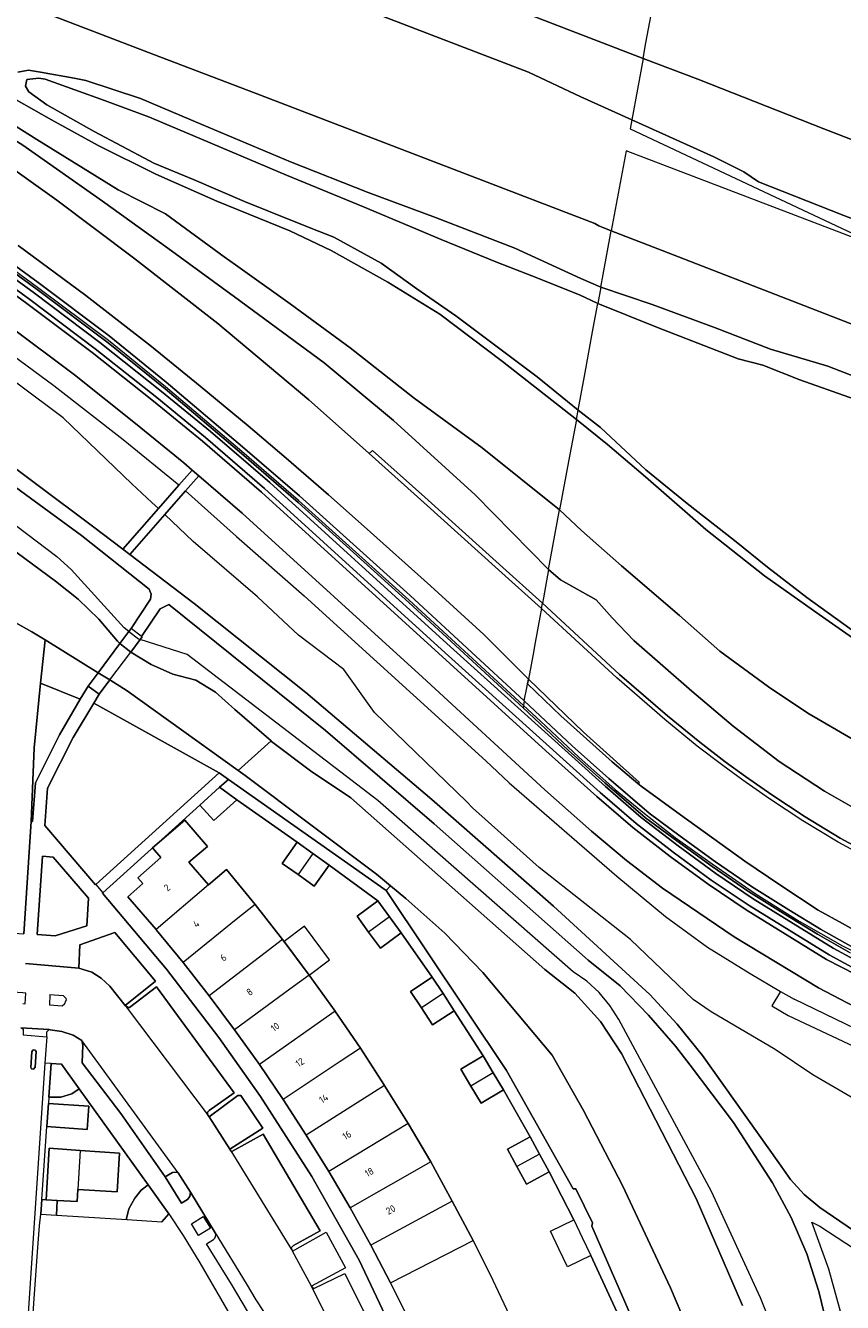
# Model space of a CAD drawing. Header units: metres. Extents: x 92650 to 117222, y 425801 to 461092.
# Tile 11 of 146: x 114660 to 114763, y 426106 to 426268. Entities that reach past the tile are written whole.
import ezdxf
from ezdxf.enums import TextEntityAlignment as Align

# ---------------------------------------------------------------- set-up
doc = ezdxf.new("R2010")
doc.units = ezdxf.units.M
for name, color, linetype, lineweight in [('B-WE-GK-BESCHOEIING-G', 253, 'GK-BESCHOEIING-SO', 15), ('B-WE-GR-BEPLANTING_CULTUUR_HEESTERS-GV', 253, 'CONTINUOUS', 15), ('B-WE-GR-GRAS-GV', 253, 'CONTINUOUS', 15), ('B-WE-GR-GROENVOORZIENING-GV', 253, 'CONTINUOUS', 15), ('B-WE-GR-HAAG-G', 253, 'GR-HAAG1-SO', 15), ('B-WE-GR-HAAG-GV', 253, 'CONTINUOUS', 15), ('B-WE-GW-TALUD_KRUIN-G', 253, 'CONTINUOUS', 15), ('B-WE-IE-TERREINAFSCHEIDING_KUNSTMATIG_HEKWERK-G', 253, 'IE-TERREINAFSCHEIDING_KUNSTMATIG-SO', 15), ('B-WE-IE-TERREINAFSCHEIDING_KUNSTMATIG_MUUR-GV', 253, 'CONTINUOUS', 15), ('B-WE-KW-KUNSTWERK-GV', 253, 'CONTINUOUS', 15), ('B-WE-KW-KUNSTWERK_GELUIDSWERING_SCHERM-G', 253, 'CONTINUOUS', 15), ('B-WE-OG-BEBOUWING-GV', 253, 'CONTINUOUS', 15), ('B-WE-OG-BEBOUWING-T18', 253, 'CONTINUOUS', 15), ('B-WE-OG-BEBOUWING_OVERBOUWING-GV', 253, 'CONTINUOUS', 15), ('B-WE-OG-TERREIN_BEGROEID-GV', 253, 'CONTINUOUS', 15), ('B-WE-OG-TERREIN_ERF-GV', 253, 'CONTINUOUS', 15), ('B-WE-OG-TERREIN_OEVER-GV', 253, 'CONTINUOUS', 15), ('B-WE-OG-WATER-GV', 253, 'CONTINUOUS', 15), ('B-WE-OG-WATER_SLOOT-GV', 253, 'CONTINUOUS', 15), ('B-WE-VH-GESLOTENVERHARDING-GV', 253, 'CONTINUOUS', 15), ('B-WE-VH-GESLOTENVERHARDING_ASFALT-GV', 253, 'CONTINUOUS', 15), ('B-WE-VH-GESLOTENVERHARDING_KUNSTSTOF-GV', 253, 'CONTINUOUS', 15), ('B-WE-VH-ONVERHARD-GV', 253, 'CONTINUOUS', 15), ('B-WE-VH-OPENVERHARDING-GV', 253, 'CONTINUOUS', 15), ('B-WE-VH-OPENVERHARDING_BETONELEMENT-GV', 253, 'CONTINUOUS', 15), ('B-WE-VH-OPENVERHARDING_BETONSTRAATSTEEN-GV', 253, 'CONTINUOUS', 15), ('B-WE-VH-OPENVERHARDING_TEGEL-GV', 253, 'CONTINUOUS', 15)]:
    doc.layers.add(name, color=color, linetype=linetype, lineweight=lineweight)
doc.styles.add('NLCS-ISO-M200-T18', font='NLCS-ISO.ttf', dxfattribs={"height": 0.36})
doc.linetypes.add('GK-BESCHOEIING-SO', pattern='A,18,-3,[1,NLCS.SHX,S=0.6,R=0,X=0,Y=0],-3', length=24)
doc.linetypes.add('GR-HAAG1-SO', pattern='A,6,[176,NLCS.SHX,S=0.125,R=0,X=0,Y=0],-2', length=8)
doc.linetypes.add('IE-TERREINAFSCHEIDING_KUNSTMATIG-SO', pattern='A,4,[82,NLCS.SHX,S=0.75,R=90,X=0,Y=0],4,-2', length=10)

msp = doc.modelspace()

# ---------------------------------------------------------------- linework, layer by layer
at = {"layer": 'B-WE-GK-BESCHOEIING-G', "transparency": 33554687, "flags": 128}
for points in [[(114671.521, 426189.934), (114671.192, 426190.223), (114668.842, 426193.039), (114666.206, 426195.588)], [(114653.013, 426194.107), (114653.699, 426193.996), (114657.612, 426192.94), (114660.333, 426191.433), (114661.995, 426190.402)], [(114661.995, 426190.402), (114668.737, 426186.221)], [(114681.179, 426185.271), (114678.251, 426186.055), (114675.467, 426187.257), (114672.889, 426188.852), (114671.521, 426189.934)], [(114668.737, 426186.221), (114670.224, 426185.298), (114672.45, 426183.918), (114686.55, 426173.789)], [(114686.55, 426173.789), (114687.432, 426173.156), (114704.107, 426160.631), (114705.895, 426159.146), (114707.854, 426157.518), (114712.822, 426153.104), (114717.631, 426148.13), (114726.456, 426137.624), (114730.444, 426130.569), (114735.391, 426121.031), (114741.474, 426108.02), (114745.812, 426097.886), (114748.712, 426089.256), (114751.803, 426080.662), (114753.766, 426073.942), (114756.018, 426064.907), (114758.42, 426055.878), (114760.328, 426045.901), (114761.335, 426039.267)]]:
    msp.add_lwpolyline(points, dxfattribs=at)
at = {"layer": 'B-WE-GR-BEPLANTING_CULTUUR_HEESTERS-GV', "transparency": 33554687, "flags": 128}
for points in [[(114666.484, 426182.843), (114661.44, 426184.881), (114660.615, 426176.674), (114660.251, 426167.323), (114660.42, 426167.298), (114660.786, 426172.208), (114663.848, 426178.329)], [(114684.114, 426173.504), (114668.2, 426182.367), (114665.592, 426177.977), (114662.294, 426171.556), (114661.956, 426166.814), (114668.411, 426159.263), (114668.441, 426159.29)], [(114667.523, 426157.572), (114663.014, 426162.769), (114661.662, 426162.889), (114660.996, 426152.928), (114662.745, 426152.813), (114663.268, 426152.778), (114663.429, 426152.829), (114667.329, 426154.063)], [(114676.033, 426146.997), (114670.89, 426153.22), (114666.401, 426151.625), (114666.273, 426148.655), (114667.946, 426148.154), (114669.117, 426147.418), (114670.241, 426146.388), (114672.2, 426143.926)], [(114664.103, 426136.477), (114662.772, 426136.535), (114662.482, 426132.28), (114664.017, 426132.265), (114665.407, 426132.711), (114666.356, 426133.333)], [(114689.694, 426128.324), (114686.868, 426132.502), (114686.485, 426132.492), (114682.862, 426129.758), (114685.465, 426125.654)], [(114678.932, 426122.641), (114678.708, 426122.748), (114678.194, 426122.714), (114677.285, 426122.145), (114679.334, 426118.794), (114680.092, 426119.263), (114680.386, 426119.634), (114680.483, 426120.204)], [(114677.736, 426117.448), (114675.111, 426121.113), (114674.229, 426120.461), (114673.39, 426119.451), (114672.658, 426118.069), (114672.36, 426116.839), (114672.388, 426116.706), (114676.828, 426116.425)], [(114662.139, 426119.23), (114661.598, 426119.271), (114661.47, 426117.396), (114663.45, 426117.271), (114663.558, 426119.122)]]:
    msp.add_lwpolyline(points, close=True, dxfattribs=at)
at = {"layer": 'B-WE-GR-GRAS-GV', "transparency": 33554687, "flags": 128}
msp.add_lwpolyline([(114642.436, 426265.09), (114643.09, 426263.846), (114647.361, 426260.721), (114651.988, 426257.713), (114659.178, 426253.265), (114669.294, 426246.166), (114677.624, 426240.191), (114686.059, 426234.02), (114697.471, 426225.604), (114706.298, 426218.274), (114716.655, 426208.813), (114726.001, 426199.351), (114727.399, 426206.918), (114717.562, 426214.799), (114708.933, 426221.103), (114700.795, 426227.5), (114693.132, 426233.101), (114686.216, 426238.053), (114684.783, 426239.079), (114677.315, 426244.546), (114671.311, 426247.617), (114660.972, 426254.002), (114652.769, 426259.122)], close=True, dxfattribs=at)
for points in [[(114764.927, 426177.619), (114758.951, 426181.06), (114753.936, 426184.448), (114747.744, 426188.972), (114742.621, 426193.497), (114735.246, 426199.79), (114730.169, 426204.305), (114727.399, 426206.918)], [(114726.001, 426199.351), (114727.496, 426198.019), (114732.037, 426195.494), (114734.073, 426193.207), (114736.845, 426190.3), (114744.218, 426183.861), (114749.457, 426179.438), (114755.288, 426174.93), (114761.082, 426171.158), (114767.304, 426167.599)]]:
    msp.add_lwpolyline(points, dxfattribs=at)
at = {"layer": 'B-WE-GR-GROENVOORZIENING-GV', "transparency": 33554687, "flags": 128}
for points in [[(114738.004, 426264.306), (114711.847, 426274.427), (114678.82, 426287.195), (114645.609, 426299.936), (114610.191, 426313.657), (114582.025, 426324.526), (114552.904, 426335.719), (114523.624, 426347.02), (114502.154, 426355.226), (114476.146, 426365.203), (114431.851, 426382.562), (114388.977, 426398.958)], [(114386.9, 426392.947), (114395.344, 426389.531), (114437.316, 426372.921), (114479.462, 426356.665), (114522.113, 426340.264), (114561.779, 426324.933), (114596.765, 426311.468), (114639.031, 426295.031), (114683.772, 426277.81), (114723.443, 426262.542), (114730.075, 426259.417), (114736.56, 426256.491)], [(114658.556, 426262.562), (114659.89, 426262.825), (114661.409, 426262.559), (114665.698, 426261.81), (114667.172, 426261.512), (114674.142, 426259.204), (114681.928, 426255.901), (114693.193, 426251.178), (114703.051, 426247.255), (114711.615, 426244.093), (114721.692, 426240.172), (114730.074, 426236.309), (114732.63, 426235.225), (114732.925, 426236.818), (114733.954, 426242.39), (114733.956, 426242.403), (114732.378, 426243.011), (114731.86, 426243.31), (114688.831, 426259.83), (114676.567, 426264.517), (114643.231, 426277.319)], [(114726.001, 426199.351), (114716.655, 426208.813), (114706.298, 426218.274), (114697.471, 426225.604), (114686.059, 426234.02), (114677.624, 426240.191), (114669.294, 426246.166), (114659.178, 426253.265), (114651.988, 426257.713), (114647.361, 426260.721), (114643.09, 426263.846), (114642.436, 426265.09), (114652.769, 426259.122), (114660.972, 426254.002), (114671.311, 426247.617), (114677.315, 426244.546), (114684.783, 426239.079), (114686.216, 426238.053), (114693.132, 426233.101), (114700.795, 426227.5), (114708.933, 426221.103), (114717.562, 426214.799), (114727.399, 426206.918)], [(114973.78, 426173.267), (114959.909, 426178.679), (114941.359, 426185.718), (114917.123, 426195.126), (114890.798, 426205.326), (114867.045, 426214.454), (114866.932, 426214.497), (114830.491, 426228.601), (114809.017, 426236.779), (114784.414, 426246.302), (114760.966, 426255.373), (114744.949, 426261.66), (114738.004, 426264.306), (114736.56, 426256.491), (114746.978, 426251.791), (114750.814, 426249.883), (114752.684, 426248.626), (114763.503, 426244.338), (114806.986, 426227.573), (114851.569, 426210.412), (114896.716, 426192.959), (114941.014, 426175.853), (114948.326, 426173.054)], [(114729.523, 426218.409), (114720.131, 426225.798), (114712.164, 426231.808), (114705.561, 426235.876), (114698.374, 426239.887), (114693.12, 426242.371), (114683.851, 426246.151), (114676.072, 426249.611), (114668.741, 426253.251), (114662.809, 426256.507), (114658.313, 426259.018)], [(114650.398, 426255.594), (114663.514, 426246.266), (114673.233, 426238.939), (114683.965, 426230.602), (114695.531, 426220.911), (114703.094, 426214.178), (114703.186, 426214.096), (114703.625, 426214.483), (114710.262, 426208.543), (114719.766, 426199.984), (114725.206, 426195.05)], [(114651.826, 426242.603), (114661.125, 426235.803), (114670.152, 426229.031), (114677.414, 426223.162), (114687.1, 426214.947), (114694.331, 426208.716), (114708.389, 426196.028), (114722.912, 426182.635), (114723.258, 426184.505), (114723.312, 426184.799), (114723.427, 426185.42), (114717.766, 426191.059), (114710.97, 426197.269), (114702.57, 426204.805), (114698.035, 426208.832), (114692.656, 426213.505), (114687.811, 426217.588), (114681.711, 426222.642), (114675.524, 426227.695), (114667.163, 426234.182), (114658.581, 426240.505)], [(114767.506, 426148.339), (114762.151, 426151.218), (114752.013, 426157.472), (114747.236, 426160.691), (114742.445, 426164.206), (114737.748, 426167.833), (114733.23, 426171.745), (114713.518, 426189.501), (114690.574, 426210.387), (114683.048, 426216.878), (114676.814, 426221.968), (114668.974, 426228.19), (114660.646, 426234.456), (114651.644, 426241.036)], [(114913.249, 426173.215), (114889.319, 426182.456), (114844.566, 426199.678), (114802.725, 426215.839), (114802.615, 426215.511), (114784.399, 426222.801), (114740.439, 426239.905), (114733.956, 426242.403)], [(114651.062, 426240.223), (114660.05, 426233.652), (114668.362, 426227.398), (114676.187, 426221.189), (114682.406, 426216.112), (114689.91, 426209.639), (114712.846, 426188.759), (114732.568, 426170.995), (114737.114, 426167.059), (114741.843, 426163.407), (114746.66, 426159.873), (114751.471, 426156.632), (114761.651, 426150.352), (114767.04, 426147.455)], [(114732.63, 426235.225), (114739.18, 426233.031), (114747.091, 426230.087), (114754.193, 426227.364), (114761.491, 426225.187), (114769.471, 426222.085)], [(114765.464, 426190.046), (114760.385, 426193.615), (114753.418, 426198.548), (114745.966, 426204.418), (114738.303, 426211.127), (114733.491, 426215.23), (114729.523, 426218.409), (114728.539, 426213.088), (114727.399, 426206.918), (114730.169, 426204.305), (114735.246, 426199.79), (114742.621, 426193.497), (114747.744, 426188.972), (114753.936, 426184.448), (114758.951, 426181.06), (114764.927, 426177.619)], [(114767.304, 426167.599), (114761.082, 426171.158), (114755.288, 426174.93), (114749.457, 426179.438), (114744.218, 426183.861), (114736.845, 426190.3), (114734.073, 426193.207), (114732.037, 426195.494), (114727.496, 426198.019), (114726.001, 426199.351), (114725.33, 426195.722), (114725.206, 426195.05), (114735.025, 426186.007), (114741.13, 426180.748), (114745.219, 426177.374), (114748.449, 426174.896), (114751.018, 426173.035), (114754.358, 426170.694), (114758.607, 426167.89), (114763.068, 426165.189), (114766.819, 426163.174)], [(114766.35, 426152.66), (114763.338, 426154.347), (114760.269, 426156.045), (114755.376, 426159.254), (114750.945, 426162.259), (114742.78, 426168.141), (114737.747, 426171.795), (114737.329, 426172.146), (114734.071, 426174.882), (114727.558, 426180.724), (114723.312, 426184.799)], [(114722.912, 426182.635), (114728.999, 426176.92), (114733.633, 426172.776), (114738.779, 426168.37), (114742.713, 426165.445), (114747.196, 426162.203), (114751.79, 426159.037), (114756.517, 426156.066), (114760.564, 426153.63), (114764.699, 426151.276), (114768.642, 426149.2), (114772.209, 426147.459), (114775.283, 426146.075), (114778.828, 426144.483), (114778.525, 426143.809), (114778.741, 426143.101)]]:
    msp.add_lwpolyline(points, dxfattribs=at)
at = {"layer": 'B-WE-GR-HAAG-G', "transparency": 33554687, "flags": 128}
msp.add_lwpolyline([(114660.251, 426167.323), (114660.615, 426176.674), (114661.995, 426190.402)], dxfattribs=at)
at = {"layer": 'B-WE-GR-HAAG-GV', "transparency": 33554687, "flags": 128}
for points in [[(114767.506, 426148.339), (114762.151, 426151.218), (114752.013, 426157.472), (114747.236, 426160.691), (114742.445, 426164.206), (114737.748, 426167.833), (114733.23, 426171.745), (114713.518, 426189.501), (114690.574, 426210.387), (114683.048, 426216.878), (114676.814, 426221.968), (114668.974, 426228.19), (114660.646, 426234.456), (114651.644, 426241.036)], [(114651.062, 426240.223), (114660.05, 426233.652), (114668.362, 426227.398), (114676.187, 426221.189), (114682.406, 426216.112), (114689.91, 426209.639), (114712.846, 426188.759), (114732.568, 426170.995), (114737.114, 426167.059), (114741.843, 426163.407), (114746.66, 426159.873), (114751.471, 426156.632), (114761.651, 426150.352), (114767.04, 426147.455)]]:
    msp.add_lwpolyline(points, dxfattribs=at)
at = {"layer": 'B-WE-GW-TALUD_KRUIN-G', "transparency": 33554687, "flags": 128}
for points in [[(114642.436, 426265.09), (114643.09, 426263.846), (114647.361, 426260.721), (114651.988, 426257.713), (114659.178, 426253.265), (114669.294, 426246.166), (114677.624, 426240.191), (114686.059, 426234.02), (114697.471, 426225.604), (114706.298, 426218.274), (114716.655, 426208.813), (114726.001, 426199.351)], [(114726.001, 426199.351), (114727.496, 426198.019), (114732.037, 426195.494), (114734.073, 426193.207), (114736.845, 426190.3), (114744.218, 426183.861), (114749.457, 426179.438), (114755.288, 426174.93), (114761.082, 426171.158), (114767.304, 426167.599), (114773.334, 426164.585), (114780.113, 426161.289), (114788.197, 426158.095), (114794.686, 426155.871), (114801.342, 426154.03), (114807.139, 426152.805), (114812.621, 426151.857)]]:
    msp.add_lwpolyline(points, dxfattribs=at)
at = {"layer": 'B-WE-IE-TERREINAFSCHEIDING_KUNSTMATIG_HEKWERK-G', "transparency": 33554687, "flags": 128}
msp.add_lwpolyline([(114662.772, 426136.535), (114664.103, 426136.477), (114666.356, 426133.333), (114675.111, 426121.113), (114677.736, 426117.448), (114676.828, 426116.425)], dxfattribs=at)
at = {"layer": 'B-WE-IE-TERREINAFSCHEIDING_KUNSTMATIG_MUUR-GV', "transparency": 33554687, "flags": 128}
for points in [[(114722.912, 426182.635), (114708.389, 426196.028), (114694.331, 426208.716), (114687.1, 426214.947), (114677.414, 426223.162), (114670.152, 426229.031), (114661.125, 426235.803), (114651.826, 426242.603)], [(114651.699, 426241.711), (114660.993, 426234.916), (114670.013, 426228.148), (114677.269, 426222.285), (114686.95, 426214.074), (114694.177, 426207.847), (114708.231, 426195.162), (114722.753, 426181.771)], [(114764.699, 426151.276), (114760.564, 426153.63), (114756.517, 426156.066), (114751.79, 426159.037), (114747.196, 426162.203), (114742.713, 426165.445), (114738.779, 426168.37), (114733.633, 426172.776), (114728.999, 426176.92), (114722.912, 426182.635), (114722.803, 426182.044), (114722.753, 426181.771), (114728.498, 426176.376), (114733.146, 426172.22), (114738.316, 426167.792), (114742.275, 426164.85), (114746.769, 426161.599), (114751.383, 426158.42), (114756.129, 426155.436), (114760.19, 426152.992), (114764.344, 426150.628)]]:
    msp.add_lwpolyline(points, dxfattribs=at)
at = {"layer": 'B-WE-KW-KUNSTWERK-GV', "transparency": 33554687, "flags": 128}
msp.add_lwpolyline([(114670.224, 426185.298), (114672.889, 426188.852), (114674.091, 426190.455), (114674.335, 426190.78), (114674.25, 426190.844), (114672.94, 426191.827), (114672.66, 426191.454), (114671.521, 426189.934), (114668.737, 426186.221), (114667.467, 426184.527), (114668.862, 426183.481)], close=True, dxfattribs=at)
at = {"layer": 'B-WE-KW-KUNSTWERK_GELUIDSWERING_SCHERM-G', "transparency": 33554687, "flags": 128}
for points in [[(114722.803, 426182.044), (114708.281, 426195.435), (114694.225, 426208.122), (114686.995, 426214.351), (114677.312, 426222.564), (114670.052, 426228.431), (114661.029, 426235.201), (114651.732, 426241.998), (114643.045, 426247.976), (114632.485, 426254.915)], [(114722.803, 426182.044), (114724.958, 426180.058), (114729.853, 426175.479), (114734.473, 426171.386), (114738.185, 426168.308), (114742.079, 426165.294), (114746.803, 426161.91), (114752.237, 426158.155), (114757.839, 426154.66), (114763.356, 426151.496), (114765.215, 426150.576), (114773.194, 426146.6), (114778.539, 426144.243)]]:
    msp.add_lwpolyline(points, dxfattribs=at)
at = {"layer": 'B-WE-OG-BEBOUWING-GV', "transparency": 33554687, "flags": 128}
for points in [[(114686.382, 426170.079), (114684.19, 426171.66), (114681.692, 426169.405), (114683.459, 426167.443)], [(114698.124, 426161.753), (114696.045, 426163.239), (114694.149, 426160.555), (114696.219, 426159.08)], [(114707.276, 426153.147), (114705.78, 426155.195), (114703.116, 426153.26), (114704.617, 426151.199)], [(114714.014, 426143.265), (114712.577, 426145.44), (114709.831, 426143.624), (114711.253, 426141.486)], [(114720.263, 426133.204), (114718.958, 426135.374), (114716.127, 426133.684), (114717.439, 426131.508)], [(114726.057, 426122.782), (114724.854, 426125.014), (114721.957, 426123.463), (114723.169, 426121.22)], [(114716.399, 426114.061), (114713.756, 426119.072), (114703.402, 426113.471), (114705.924, 426108.669)]]:
    msp.add_lwpolyline(points, close=True, dxfattribs=at)
for points in [[(114682.774, 426159.248), (114680.295, 426162.123), (114682.644, 426164.148), (114679.763, 426167.489), (114675.656, 426163.949), (114676.708, 426162.729), (114673.784, 426160.156), (114674.423, 426159.429), (114672.504, 426157.742), (114676.109, 426153.582)], [(114696.045, 426163.239), (114694.034, 426164.678), (114692.133, 426161.991), (114694.149, 426160.555)], [(114688.697, 426156.763), (114685.061, 426161.192), (114682.774, 426159.248), (114676.109, 426153.582), (114676.167, 426153.515), (114679.538, 426149.405)], [(114692.179, 426152.332), (114688.697, 426156.763), (114686.284, 426154.865), (114679.538, 426149.405), (114682.873, 426145.152)], [(114705.78, 426155.195), (114704.309, 426157.208), (114701.651, 426155.272), (114703.116, 426153.26)], [(114695.58, 426147.787), (114692.229, 426152.269), (114692.179, 426152.332), (114682.873, 426145.152), (114686.081, 426140.842)], [(114698.88, 426143.185), (114695.58, 426147.787), (114693.094, 426145.981), (114686.081, 426140.842), (114689.237, 426136.426)], [(114712.577, 426145.44), (114711.202, 426147.522), (114708.454, 426145.695), (114709.831, 426143.624)], [(114702.074, 426138.494), (114698.927, 426143.119), (114698.88, 426143.185), (114689.237, 426136.426), (114692.254, 426131.995)], [(114705.153, 426133.743), (114702.074, 426138.494), (114699.509, 426136.798), (114692.254, 426131.995), (114695.193, 426127.438)], [(114718.958, 426135.374), (114717.671, 426137.515), (114714.843, 426135.814), (114716.127, 426133.684)], [(114708.134, 426128.915), (114705.195, 426133.678), (114705.153, 426133.743), (114695.193, 426127.438), (114698.049, 426122.831)], [(114711.011, 426124.034), (114708.134, 426128.915), (114698.049, 426122.831), (114700.758, 426118.196)], [(114724.854, 426125.014), (114723.667, 426127.218), (114720.771, 426125.658), (114721.957, 426123.463)], [(114713.756, 426119.072), (114711.011, 426124.034), (114700.758, 426118.196), (114703.402, 426113.471)]]:
    msp.add_lwpolyline(points, dxfattribs=at)
at = {"layer": 'B-WE-OG-BEBOUWING_OVERBOUWING-GV', "transparency": 33554687, "flags": 128}
msp.add_lwpolyline([(114692.382, 426152.064), (114695.58, 426147.787), (114698.144, 426149.739), (114694.963, 426153.994)], close=True, dxfattribs=at)
at = {"layer": 'B-WE-OG-TERREIN_BEGROEID-GV', "transparency": 33554687, "flags": 128}
for points in [[(114679.008, 426210.053), (114680.702, 426211.984), (114679.651, 426212.891), (114673.499, 426217.913), (114665.742, 426224.069), (114657.497, 426230.273), (114648.564, 426236.802), (114640.775, 426242.27), (114630.301, 426249.25), (114619.832, 426255.753), (114603.175, 426265.437), (114597.98, 426268.182), (114597.015, 426265.751), (114601.914, 426263.163), (114618.492, 426253.524), (114623.827, 426250.211), (114626.798, 426248.535), (114634.508, 426243.204)], [(114597.015, 426265.751), (114591.528, 426251.922), (114590.749, 426249.885), (114600.785, 426247.298), (114605.21, 426245.816), (114609.381, 426243.723), (114620.284, 426237.55), (114637.504, 426226.898), (114653.83, 426215.454), (114668.012, 426204.859), (114671.877, 426201.925), (114676.401, 426207.081), (114675.567, 426207.862), (114673.042, 426210.229), (114664.323, 426218.63), (114647.276, 426231.321), (114628.79, 426245.412)], [(114676.401, 426207.081), (114679.008, 426210.053), (114671.921, 426215.835), (114663.109, 426222.687), (114654.518, 426228.985), (114645.536, 426235.43), (114634.508, 426243.204)], [(114651.644, 426241.036), (114660.646, 426234.456), (114668.974, 426228.19), (114676.814, 426221.968), (114683.048, 426216.878), (114690.574, 426210.387), (114713.518, 426189.501), (114733.23, 426171.745), (114737.748, 426167.833), (114742.445, 426164.206), (114747.236, 426160.691), (114752.013, 426157.472), (114762.151, 426151.218), (114767.506, 426148.339)], [(114764.344, 426150.628), (114760.19, 426152.992), (114756.129, 426155.436), (114751.383, 426158.42), (114746.769, 426161.599), (114742.275, 426164.85), (114738.316, 426167.792), (114733.146, 426172.22), (114728.498, 426176.376), (114722.753, 426181.771), (114708.231, 426195.162), (114694.177, 426207.847), (114686.95, 426214.074), (114677.269, 426222.285), (114670.013, 426228.148), (114660.993, 426234.916), (114651.699, 426241.711)], [(114650.706, 426239.731), (114659.687, 426233.167), (114667.989, 426226.919), (114675.804, 426220.718), (114682.014, 426215.649), (114689.506, 426209.186), (114725.64, 426176.306), (114732.136, 426170.502), (114736.699, 426166.551), (114741.449, 426162.882), (114746.283, 426159.336), (114751.112, 426156.083), (114761.334, 426149.777), (114770.669, 426144.996)], [(114767.04, 426147.455), (114761.651, 426150.352), (114751.471, 426156.632), (114746.66, 426159.873), (114741.843, 426163.407), (114737.114, 426167.059), (114732.568, 426170.995), (114712.846, 426188.759), (114689.91, 426209.639), (114682.406, 426216.112), (114676.187, 426221.189), (114668.362, 426227.398), (114660.05, 426233.652), (114651.062, 426240.223)], [(114672.66, 426191.454), (114672.94, 426191.827), (114675.398, 426195.554), (114675.489, 426196.218), (114675.239, 426196.836), (114666.647, 426203.669), (114651.731, 426214.532)], [(114649.242, 426211.773), (114663.489, 426200.976), (114665.302, 426199.337), (114672.034, 426191.928)], [(114764.93, 426143.734), (114760.301, 426146.178), (114749.583, 426152.642), (114740.491, 426158.835), (114735.91, 426162.338), (114731.442, 426166.063), (114725.508, 426171.342), (114709.962, 426185.652), (114687.069, 426206.493), (114681.535, 426211.266), (114679.85, 426209.345), (114686.319, 426203.528), (114694.948, 426195.975), (114718.022, 426175.017), (114720.991, 426172.24), (114734.652, 426160.358), (114740.835, 426155.253), (114746.192, 426151.342), (114751.6, 426147.979), (114755.488, 426145.721), (114757.198, 426144.728)], [(114679.85, 426209.345), (114677.204, 426206.329)], [(114764.948, 426131.959), (114759.6, 426135.116), (114754.799, 426138.344), (114746.663, 426143.125), (114744.391, 426144.704), (114736.425, 426152.307), (114724.784, 426161.455), (114716.311, 426169.065), (114715.625, 426169.807), (114703.874, 426181.156), (114699.956, 426186.637), (114694.2, 426191.012), (114688.984, 426195.868), (114680.841, 426202.92), (114677.204, 426206.329), (114672.756, 426201.258), (114680.964, 426195.026), (114695.126, 426183.696), (114711.175, 426170.12), (114726.623, 426156.529), (114738.881, 426145.335), (114742.327, 426141.532), (114745.577, 426137.568), (114755.264, 426123.925), (114756.743, 426121.808), (114758.494, 426119.91), (114760.485, 426118.266), (114766.48, 426114.151)], [(114657.471, 426202.199), (114663.312, 426197.842), (114666.206, 426195.588), (114668.842, 426193.039), (114671.192, 426190.223), (114671.521, 426189.934), (114672.66, 426191.454), (114672.034, 426191.928)], [(114761.68, 426101.985), (114760.348, 426107.577), (114758.803, 426112.354), (114756.839, 426116.975), (114754.473, 426121.404), (114749.484, 426129.045), (114744.002, 426136.34), (114742.128, 426138.739), (114738.701, 426142.685), (114735.089, 426146.43), (114731.044, 426149.701), (114711.47, 426167.003), (114697.648, 426178.892), (114677.728, 426194.9), (114676.611, 426194.336), (114674.25, 426190.844), (114674.335, 426190.78), (114674.091, 426190.455)], [(114759.277, 426090.781), (114752.934, 426106.776), (114746.688, 426120.286), (114734.913, 426142.135), (114733.791, 426143.937), (114732.433, 426145.569), (114730.866, 426147.001), (114729.118, 426148.206), (114704.288, 426169.96), (114680.047, 426188.526), (114674.091, 426190.455), (114672.889, 426188.852), (114675.467, 426187.257), (114678.251, 426186.055), (114681.179, 426185.271), (114683.675, 426183.731), (114686.104, 426181.535), (114690.728, 426177.558), (114690.796, 426177.5), (114695.723, 426173.754), (114700.866, 426170.311), (114725.529, 426148.491), (114729.337, 426145.48), (114732.607, 426141.891), (114735.252, 426137.82), (114744.761, 426119.407), (114750.654, 426105.797)], [(114705.895, 426159.146), (114704.107, 426160.631), (114687.432, 426173.156), (114686.55, 426173.789), (114672.45, 426183.918), (114670.224, 426185.298), (114668.862, 426183.481), (114668.2, 426182.367), (114684.114, 426173.504), (114685.304, 426172.665), (114705.336, 426158.541)], [(114756.018, 426064.907), (114753.766, 426073.942), (114751.803, 426080.662), (114748.712, 426089.256), (114745.812, 426097.886), (114741.474, 426108.02), (114735.391, 426121.031), (114730.444, 426130.569), (114726.456, 426137.624), (114717.631, 426148.13), (114712.822, 426153.104), (114707.854, 426157.518), (114705.895, 426159.146), (114705.336, 426158.541), (114720.667, 426135.679), (114729.122, 426120.641), (114729.444, 426120.612), (114731.598, 426116.292), (114731.496, 426115.867), (114737.434, 426102.273), (114738.048, 426100.866), (114738.31, 426100.195), (114741.03, 426093.22), (114743.263, 426087.172)], [(114755.488, 426145.721), (114754.368, 426143.864), (114756.434, 426142.664), (114771.132, 426135.742), (114782.323, 426130.982), (114788.383, 426129.152), (114794.964, 426127.409), (114802.796, 426125.439), (114811.447, 426123.638), (114819.021, 426119.696), (114825.9, 426115.213), (114831.233, 426109.261), (114836.102, 426101.532), (114838.072, 426093.688), (114837.373, 426069.84), (114837.93, 426057.529), (114839.393, 426069.851), (114840.13, 426089.208), (114839.939, 426093.878), (114839.04, 426098.784), (114837.462, 426102.927), (114835.155, 426107.063), (114832.648, 426110.679)], [(114815.699, 426123.891), (114812.027, 426125.633), (114803.057, 426127.431), (114788.544, 426131.308), (114782.852, 426133.242), (114777.444, 426135.269), (114771.568, 426137.794), (114757.198, 426144.728)]]:
    msp.add_lwpolyline(points, dxfattribs=at)
msp.add_lwpolyline([(114668.737, 426186.221), (114661.995, 426190.402), (114661.44, 426184.881), (114666.484, 426182.843), (114667.467, 426184.527)], close=True, dxfattribs=at)
at = {"layer": 'B-WE-OG-TERREIN_ERF-GV', "transparency": 33554687, "flags": 128}
msp.add_lwpolyline([(114607.65, 426197.382), (114607.539, 426192.505), (114607.115, 426185.6), (114606.95, 426185.618), (114606.557, 426181.742), (114606.879, 426181.726), (114605.526, 426162.121), (114605.258, 426156.724), (114627.514, 426155.127), (114659.283, 426153.04), (114660.251, 426167.323), (114660.615, 426176.674), (114661.44, 426184.881), (114661.995, 426190.402), (114660.333, 426191.433), (114657.612, 426192.94), (114653.699, 426193.996), (114651.97, 426194.276), (114633.392, 426195.461), (114633.435, 426196.037), (114628.245, 426196.554), (114628.176, 426195.881)], close=True, dxfattribs=at)
for points in [[(114734.656, 426105.001), (114731.378, 426112.15), (114728.413, 426110.717), (114727.305, 426113.009), (114726.221, 426115.252), (114729.196, 426116.694), (114726.057, 426122.782), (114723.169, 426121.22), (114721.957, 426123.463), (114720.771, 426125.658), (114723.667, 426127.218), (114720.263, 426133.204), (114717.439, 426131.508), (114716.127, 426133.684), (114714.843, 426135.814), (114717.671, 426137.515), (114714.014, 426143.265), (114711.253, 426141.486), (114709.831, 426143.624), (114708.454, 426145.695), (114711.202, 426147.522), (114707.276, 426153.147), (114704.617, 426151.199), (114703.116, 426153.26), (114701.651, 426155.272), (114704.309, 426157.208), (114698.124, 426161.753), (114696.219, 426159.08), (114694.149, 426160.555), (114692.133, 426161.991), (114694.034, 426164.678), (114686.382, 426170.079), (114683.459, 426167.443), (114681.692, 426169.405), (114669.334, 426158.249), (114669.301, 426158.22), (114677.442, 426148.562), (114684.073, 426139.847), (114689.365, 426132.343), (114695.893, 426122.168), (114701.908, 426111.566), (114711.439, 426091.384)], [(114708.319, 426103.866), (114705.924, 426108.669), (114703.402, 426113.471), (114700.758, 426118.196), (114698.049, 426122.831), (114695.193, 426127.438), (114692.254, 426131.995), (114689.237, 426136.426), (114686.081, 426140.842), (114682.873, 426145.152), (114679.538, 426149.405), (114676.167, 426153.515), (114676.109, 426153.582), (114672.504, 426157.742), (114674.423, 426159.429), (114673.784, 426160.156), (114676.708, 426162.729), (114675.656, 426163.949), (114679.763, 426167.489), (114682.644, 426164.148), (114680.295, 426162.123), (114682.774, 426159.248), (114685.061, 426161.192), (114688.697, 426156.763), (114692.179, 426152.332), (114692.229, 426152.269), (114695.58, 426147.787), (114698.88, 426143.185), (114698.927, 426143.119), (114702.074, 426138.494), (114705.153, 426133.743), (114705.195, 426133.678), (114708.134, 426128.915), (114711.011, 426124.034), (114713.756, 426119.072), (114716.399, 426114.061), (114718.924, 426108.994), (114721.332, 426103.881)]]:
    msp.add_lwpolyline(points, dxfattribs=at)
at = {"layer": 'B-WE-OG-TERREIN_OEVER-GV', "transparency": 33554687, "flags": 128}
for points in [[(114732.63, 426235.225), (114730.074, 426236.309), (114721.692, 426240.172), (114711.615, 426244.093), (114703.051, 426247.255), (114693.193, 426251.178), (114681.928, 426255.901), (114674.142, 426259.204), (114667.172, 426261.512), (114665.698, 426261.81), (114661.409, 426262.559), (114659.89, 426262.825), (114658.556, 426262.562)], [(114658.313, 426259.018), (114662.809, 426256.507), (114668.741, 426253.251), (114676.072, 426249.611), (114683.851, 426246.151), (114693.12, 426242.371), (114698.374, 426239.887), (114705.561, 426235.876), (114712.164, 426231.808), (114720.131, 426225.798), (114729.523, 426218.409), (114729.745, 426219.613), (114724.556, 426223.829), (114718.969, 426228.036), (114714.202, 426231.605), (114709.231, 426235.03), (114704.724, 426238.275), (114698.703, 426241.587), (114696.734, 426242.363), (114693.641, 426243.581), (114687.328, 426246.132), (114680.953, 426248.891), (114675.827, 426250.976), (114675.278, 426251.268), (114668.23, 426255.019), (114662.241, 426258.404), (114659.953, 426260.053), (114659.522, 426260.762), (114659.692, 426261.624), (114661.189, 426261.799), (114662.02, 426261.673), (114669.535, 426258.973), (114675.267, 426256.841), (114676.964, 426256.124), (114680.785, 426254.509), (114692.689, 426249.476), (114701.031, 426246.023), (114702.466, 426245.428), (114712.323, 426241.268), (114719.301, 426238.443), (114723.868, 426236.674), (114729.909, 426234.27), (114732.246, 426233.148)], [(114769.471, 426222.085), (114761.491, 426225.187), (114754.193, 426227.364), (114747.091, 426230.087), (114739.18, 426233.031), (114732.63, 426235.225), (114732.246, 426233.148), (114739.834, 426230.105), (114750.106, 426226.125), (114753.207, 426225.294), (114757.923, 426223.465), (114765.583, 426220.737)], [(114729.523, 426218.409), (114733.491, 426215.23), (114738.303, 426211.127), (114745.966, 426204.418), (114753.418, 426198.548), (114760.385, 426193.615), (114765.464, 426190.046)], [(114765.333, 426191.073), (114758.814, 426195.802), (114753.81, 426199.649), (114749.62, 426203.033), (114743.607, 426207.743), (114738.362, 426211.998), (114732.595, 426217.392), (114729.745, 426219.613)]]:
    msp.add_lwpolyline(points, dxfattribs=at)
at = {"layer": 'B-WE-OG-WATER-GV', "transparency": 33554687, "flags": 128}
for points in [[(114662.241, 426258.404), (114668.23, 426255.019), (114675.278, 426251.268), (114675.827, 426250.976), (114680.953, 426248.891), (114687.328, 426246.132), (114693.641, 426243.581), (114696.734, 426242.363), (114698.703, 426241.587), (114704.724, 426238.275), (114709.231, 426235.03), (114714.202, 426231.605), (114718.969, 426228.036), (114724.556, 426223.829), (114729.745, 426219.613), (114730.542, 426223.923), (114731.671, 426230.034), (114732.246, 426233.148), (114729.909, 426234.27), (114723.868, 426236.674), (114719.301, 426238.443), (114712.323, 426241.268), (114702.466, 426245.428), (114701.031, 426246.023), (114692.689, 426249.476), (114680.785, 426254.509), (114676.964, 426256.124), (114675.267, 426256.841), (114669.535, 426258.973), (114662.02, 426261.673), (114661.189, 426261.799), (114659.692, 426261.624), (114659.522, 426260.762), (114659.953, 426260.053)], [(114670.224, 426185.298), (114672.45, 426183.918), (114686.55, 426173.789), (114690.728, 426177.558), (114686.104, 426181.535), (114683.675, 426183.731), (114681.179, 426185.271), (114678.251, 426186.055), (114675.467, 426187.257), (114672.889, 426188.852), (114671.521, 426189.934), (114668.737, 426186.221)]]:
    msp.add_lwpolyline(points, close=True, dxfattribs=at)
for points in [[(114765.583, 426220.737), (114757.923, 426223.465), (114753.207, 426225.294), (114750.106, 426226.125), (114739.834, 426230.105), (114732.246, 426233.148)], [(114729.745, 426219.613), (114732.595, 426217.392), (114738.362, 426211.998), (114743.607, 426207.743), (114749.62, 426203.033), (114753.81, 426199.649), (114758.814, 426195.802), (114765.333, 426191.073)], [(114750.654, 426105.797), (114744.761, 426119.407), (114735.252, 426137.82), (114732.607, 426141.891), (114729.337, 426145.48), (114725.529, 426148.491), (114700.866, 426170.311), (114695.723, 426173.754), (114690.796, 426177.5), (114690.728, 426177.558)], [(114686.55, 426173.789), (114687.432, 426173.156), (114704.107, 426160.631), (114705.895, 426159.146), (114707.854, 426157.518), (114712.822, 426153.104), (114717.631, 426148.13), (114726.456, 426137.624), (114730.444, 426130.569), (114735.391, 426121.031), (114741.474, 426108.02), (114745.812, 426097.886)]]:
    msp.add_lwpolyline(points, dxfattribs=at)
at = {"layer": 'B-WE-OG-WATER_SLOOT-GV', "transparency": 33554687, "flags": 128}
msp.add_lwpolyline([(114657.612, 426192.94), (114660.333, 426191.433), (114661.995, 426190.402), (114668.737, 426186.221), (114671.521, 426189.934), (114671.192, 426190.223), (114668.842, 426193.039), (114666.206, 426195.588), (114663.312, 426197.842), (114657.471, 426202.199)], dxfattribs=at)
at = {"layer": 'B-WE-VH-GESLOTENVERHARDING-GV', "transparency": 33554687, "flags": 128}
for points in [[(114736.56, 426256.491), (114730.075, 426259.417), (114723.443, 426262.542), (114683.772, 426277.81), (114639.031, 426295.031), (114596.765, 426311.468), (114561.779, 426324.933), (114522.113, 426340.264), (114479.462, 426356.665), (114437.316, 426372.921), (114395.344, 426389.531), (114386.9, 426392.947)], [(114645.609, 426299.936), (114678.82, 426287.195), (114711.847, 426274.427), (114738.004, 426264.306), (114738.367, 426266.271), (114739.024, 426269.829), (114739.679, 426273.372), (114739.809, 426274.075), (114740.541, 426278.035), (114741.21, 426281.656), (114717.028, 426290.263), (114691.659, 426299.79), (114666.495, 426309.579), (114643.777, 426318.286)], [(114643.231, 426277.319), (114676.567, 426264.517), (114688.831, 426259.83), (114731.86, 426243.31), (114732.378, 426243.011), (114733.956, 426242.403)], [(114738.004, 426264.306), (114744.949, 426261.66), (114760.966, 426255.373), (114784.414, 426246.302), (114809.017, 426236.779), (114830.491, 426228.601), (114866.932, 426214.497), (114867.045, 426214.454), (114890.798, 426205.326), (114917.123, 426195.126), (114941.359, 426185.718), (114959.909, 426178.679), (114973.78, 426173.267)], [(114703.186, 426214.096), (114703.094, 426214.178), (114695.531, 426220.911), (114683.965, 426230.602), (114673.233, 426238.939), (114663.514, 426246.266), (114650.398, 426255.594)], [(114658.581, 426240.505), (114667.163, 426234.182), (114675.524, 426227.695), (114681.711, 426222.642), (114687.811, 426217.588), (114692.656, 426213.505), (114698.035, 426208.832), (114702.57, 426204.805), (114710.97, 426197.269), (114717.766, 426191.059), (114723.427, 426185.42)], [(114782.677, 426105.062), (114779.073, 426106.885), (114772.682, 426110.353), (114766.48, 426114.151), (114760.485, 426118.266), (114758.494, 426119.91), (114756.743, 426121.808), (114755.264, 426123.925), (114745.577, 426137.568), (114742.327, 426141.532), (114738.881, 426145.335), (114726.623, 426156.529), (114711.175, 426170.12), (114695.126, 426183.696), (114680.964, 426195.026), (114672.756, 426201.258), (114671.877, 426201.925), (114668.012, 426204.859), (114653.83, 426215.454)], [(114651.731, 426214.532), (114666.647, 426203.669), (114675.239, 426196.836), (114675.489, 426196.218), (114675.398, 426195.554), (114672.94, 426191.827)], [(114674.25, 426190.844), (114676.611, 426194.336), (114677.728, 426194.9), (114697.648, 426178.892), (114711.47, 426167.003), (114731.044, 426149.701), (114735.089, 426146.43), (114738.701, 426142.685), (114742.128, 426138.739), (114744.002, 426136.34), (114749.484, 426129.045), (114754.473, 426121.404), (114756.839, 426116.975), (114758.803, 426112.354), (114760.348, 426107.577), (114761.68, 426101.985)], [(114766.571, 426162.647), (114762.801, 426164.672), (114758.318, 426167.386), (114754.052, 426170.201), (114750.702, 426172.549), (114748.123, 426174.417), (114744.878, 426176.907), (114740.776, 426180.291), (114734.658, 426185.562), (114725.083, 426194.381), (114724.962, 426193.729), (114724.202, 426189.613), (114724.1, 426189.063), (114723.427, 426185.42), (114730.438, 426178.657), (114737.57, 426172.262)], [(114766.819, 426163.174), (114763.068, 426165.189), (114758.607, 426167.89), (114754.358, 426170.694), (114751.018, 426173.035), (114748.449, 426174.896), (114745.219, 426177.374), (114741.13, 426180.748), (114735.025, 426186.007), (114725.206, 426195.05)], [(114723.427, 426185.42), (114723.312, 426184.799), (114727.558, 426180.724), (114734.071, 426174.882), (114737.329, 426172.146), (114737.57, 426172.262)], [(114737.329, 426172.146), (114737.747, 426171.795), (114742.78, 426168.141), (114750.945, 426162.259), (114755.376, 426159.254), (114760.269, 426156.045), (114763.338, 426154.347), (114766.35, 426152.66), (114769.583, 426151.093), (114773.563, 426149.13), (114778.643, 426146.946), (114782.321, 426145.518), (114786.324, 426144.01), (114789.918, 426142.777), (114794.236, 426141.572), (114798.866, 426140.21), (114803.538, 426139.08), (114807.881, 426138.231), (114812.53, 426137.402), (114813.243, 426137.29)]]:
    msp.add_lwpolyline(points, dxfattribs=at)
for points in [[(114768.181, 426240.381), (114768.117, 426240.225), (114735.836, 426252.574), (114733.956, 426242.403), (114740.439, 426239.905), (114784.399, 426222.801), (114802.615, 426215.511), (114802.725, 426215.839), (114844.566, 426199.678), (114889.319, 426182.456), (114913.249, 426173.215), (114948.326, 426173.054), (114941.014, 426175.853), (114896.716, 426192.959), (114851.569, 426210.412), (114806.986, 426227.573), (114763.503, 426244.338), (114752.684, 426248.626), (114750.814, 426249.883), (114746.978, 426251.791), (114736.56, 426256.491), (114736.346, 426255.336)], [(114725.083, 426194.381), (114725.206, 426195.05), (114719.766, 426199.984), (114710.262, 426208.543), (114703.625, 426214.483), (114703.186, 426214.096), (114710.138, 426207.873), (114719.642, 426199.315)], [(114670.224, 426185.298), (114672.889, 426188.852), (114674.091, 426190.455), (114674.335, 426190.78), (114674.25, 426190.844), (114672.94, 426191.827), (114672.66, 426191.454), (114671.521, 426189.934), (114668.737, 426186.221), (114667.467, 426184.527), (114668.862, 426183.481)], [(114764.483, 426098.02), (114763.287, 426104.265), (114761.606, 426110.398), (114759.45, 426116.38), (114760.461, 426115.86), (114769.151, 426110.19), (114778.184, 426105.083), (114778.301, 426104.901), (114778.25, 426104.726), (114777.95, 426104.523), (114774.423, 426103.561), (114771.056, 426102.138), (114767.91, 426100.277), (114765.039, 426098.014), (114764.809, 426097.805), (114764.573, 426097.837)]]:
    msp.add_lwpolyline(points, close=True, dxfattribs=at)
at = {"layer": 'B-WE-VH-GESLOTENVERHARDING_ASFALT-GV', "transparency": 33554687, "flags": 128}
for points in [[(114826.651, 426127.049), (114818.84, 426129.477), (114812.635, 426131.291), (114810.588, 426131.807), (114802.599, 426133.849), (114791.3, 426137.118), (114785.528, 426139.017), (114780.229, 426140.976), (114778.213, 426141.778), (114776.404, 426142.497), (114770.669, 426144.996), (114761.334, 426149.777), (114751.112, 426156.083), (114746.283, 426159.336), (114741.449, 426162.882), (114736.699, 426166.551), (114732.136, 426170.502), (114725.64, 426176.306), (114689.506, 426209.186), (114682.014, 426215.649), (114675.804, 426220.718), (114667.989, 426226.919), (114659.687, 426233.167), (114650.706, 426239.731)], [(114657.497, 426230.273), (114665.742, 426224.069), (114673.499, 426217.913), (114679.651, 426212.891), (114680.702, 426211.984), (114681.535, 426211.266), (114687.069, 426206.493), (114709.962, 426185.652), (114725.508, 426171.342), (114731.442, 426166.063), (114735.91, 426162.338), (114740.491, 426158.835), (114749.583, 426152.642), (114760.301, 426146.178), (114764.93, 426143.734), (114770.985, 426140.861), (114776.062, 426138.748), (114782.032, 426136.473), (114787, 426134.696), (114802.744, 426130.109), (114812.23, 426127.524), (114816.362, 426126.309), (114831.145, 426121.964)]]:
    msp.add_lwpolyline(points, dxfattribs=at)
at = {"layer": 'B-WE-VH-GESLOTENVERHARDING_KUNSTSTOF-GV', "transparency": 33554687, "flags": 128}
for points in [[(114667.545, 426131.137), (114662.426, 426131.458), (114662.229, 426128.563), (114667.369, 426128.178)], [(114671.449, 426125.138), (114666.446, 426125.501), (114666.153, 426120.535), (114671.16, 426120.239)]]:
    msp.add_lwpolyline(points, close=True, dxfattribs=at)
msp.add_lwpolyline([(114666.446, 426125.501), (114662.536, 426125.785), (114662.139, 426119.23), (114663.558, 426119.122), (114666.062, 426118.994), (114666.153, 426120.535)], dxfattribs=at)
at = {"layer": 'B-WE-VH-ONVERHARD-GV', "transparency": 33554687, "flags": 128}
msp.add_lwpolyline([(114672.66, 426191.454), (114671.521, 426189.934), (114672.889, 426188.852), (114674.091, 426190.455)], dxfattribs=at)
for points in [[(114674.25, 426190.844), (114672.94, 426191.827), (114672.66, 426191.454), (114673.894, 426190.519), (114674.091, 426190.455), (114674.335, 426190.78)], [(114670.224, 426185.298), (114668.737, 426186.221), (114667.467, 426184.527), (114668.862, 426183.481)]]:
    msp.add_lwpolyline(points, close=True, dxfattribs=at)
at = {"layer": 'B-WE-VH-OPENVERHARDING-GV', "transparency": 33554687, "flags": 128}
msp.add_lwpolyline([(114737.434, 426102.273), (114731.496, 426115.867), (114731.598, 426116.292), (114729.444, 426120.612), (114729.122, 426120.641), (114720.667, 426135.679), (114705.336, 426158.541), (114685.304, 426172.665), (114684.19, 426171.66), (114686.382, 426170.079), (114694.034, 426164.678), (114696.045, 426163.239), (114698.124, 426161.753), (114704.309, 426157.208), (114705.78, 426155.195), (114707.276, 426153.147), (114711.202, 426147.522), (114712.577, 426145.44), (114714.014, 426143.265), (114717.671, 426137.515), (114718.958, 426135.374), (114720.263, 426133.204), (114723.667, 426127.218), (114724.854, 426125.014), (114726.057, 426122.782), (114729.196, 426116.694), (114730.281, 426114.435), (114731.378, 426112.15), (114734.656, 426105.001)], dxfattribs=at)
at = {"layer": 'B-WE-VH-OPENVERHARDING_BETONELEMENT-GV', "transparency": 33554687, "flags": 128}
msp.add_lwpolyline([(114677.204, 426206.329), (114679.85, 426209.345), (114681.535, 426211.266), (114680.702, 426211.984), (114679.008, 426210.053), (114676.401, 426207.081), (114671.877, 426201.925), (114672.756, 426201.258)], close=True, dxfattribs=at)
at = {"layer": 'B-WE-VH-OPENVERHARDING_BETONSTRAATSTEEN-GV', "transparency": 33554687, "flags": 128}
for points in [[(114672.2, 426143.926), (114670.241, 426146.388), (114669.117, 426147.418), (114667.946, 426148.154), (114666.273, 426148.655), (114659.495, 426149.242)], [(114659.161, 426144.167), (114659.479, 426144.141), (114659.56, 426145.511), (114659.188, 426145.536), (114655.888, 426145.755), (114655.411, 426145.514), (114655.258, 426144.866), (114655.433, 426144.532), (114655.684, 426144.453)], [(114662.606, 426145.334), (114662.57, 426143.953)], [(114662.606, 426145.334), (114664.315, 426145.206)], [(114664.656, 426144.864), (114664.315, 426145.206)], [(114664.476, 426144.077), (114664.163, 426143.854), (114662.57, 426143.953)], [(114664.476, 426144.077), (114664.667, 426144.592)], [(114664.656, 426144.864), (114664.667, 426144.592)], [(114658.909, 426141.098), (114662.521, 426140.857), (114662.64, 426140.851), (114664.135, 426140.636), (114665.572, 426140.165), (114666.66, 426139.478)], [(114685.614, 426125.435), (114685.465, 426125.654), (114682.862, 426129.758)], [(114678.932, 426122.641), (114680.483, 426120.204), (114683.634, 426115.038), (114687.562, 426108.599), (114688.803, 426106.497), (114695.622, 426096.127)], [(114704.341, 426088.55), (114704.445, 426089.486), (114704.807, 426090.181), (114695.865, 426108.231), (114693.438, 426112.708)]]:
    msp.add_lwpolyline(points, dxfattribs=at)
for points in [[(114686.021, 426132.835), (114676.155, 426146.276), (114672.739, 426143.679), (114672.57, 426143.659), (114672.2, 426143.926), (114682.862, 426129.758), (114682.658, 426130.079), (114682.666, 426130.348), (114682.852, 426130.561)], [(114678.932, 426122.641), (114666.66, 426139.478), (114666.785, 426138.888), (114666.705, 426136.647), (114671.621, 426130.211), (114677.285, 426122.145), (114678.194, 426122.714), (114678.708, 426122.748)], [(114660.756, 426138.259), (114660.591, 426138.296), (114660.468, 426138.257), (114660.312, 426138.049), (114660.18, 426136.045), (114660.293, 426135.856), (114660.533, 426135.848), (114660.732, 426136.067), (114660.863, 426138.086)], [(114696.979, 426115.3), (114689.707, 426127.553), (114685.749, 426125.374), (114685.614, 426125.435), (114693.438, 426112.708), (114693.294, 426113.118), (114693.565, 426113.423)]]:
    msp.add_lwpolyline(points, close=True, dxfattribs=at)
at = {"layer": 'B-WE-VH-OPENVERHARDING_TEGEL-GV', "transparency": 33554687, "flags": 128}
for points in [[(114668.441, 426159.29), (114668.411, 426159.263), (114661.956, 426166.814), (114662.294, 426171.556), (114665.592, 426177.977), (114668.2, 426182.367), (114668.862, 426183.481), (114667.467, 426184.527), (114666.484, 426182.843), (114663.848, 426178.329), (114660.786, 426172.208), (114660.42, 426167.298), (114660.251, 426167.323), (114659.283, 426153.04)], [(114711.439, 426091.384), (114701.908, 426111.566), (114695.893, 426122.168), (114689.365, 426132.343), (114684.073, 426139.847), (114677.442, 426148.562), (114669.301, 426158.22), (114669.334, 426158.249)], [(114659.495, 426149.242), (114666.273, 426148.655), (114666.401, 426151.625), (114670.89, 426153.22), (114676.033, 426146.997), (114672.2, 426143.926), (114672.57, 426143.659), (114672.739, 426143.679), (114676.155, 426146.276), (114686.021, 426132.835), (114682.852, 426130.561), (114682.666, 426130.348), (114682.658, 426130.079), (114682.862, 426129.758), (114686.485, 426132.492), (114686.868, 426132.502), (114689.694, 426128.324), (114685.465, 426125.654), (114685.614, 426125.435), (114685.749, 426125.374), (114689.707, 426127.553), (114696.979, 426115.3), (114693.565, 426113.423), (114693.294, 426113.118), (114693.438, 426112.708), (114697.721, 426115.116), (114700.202, 426110.587), (114695.865, 426108.231), (114696.162, 426107.943), (114700.091, 426109.847), (114704.824, 426100.288)], [(114677.285, 426122.145), (114671.621, 426130.211), (114666.705, 426136.647), (114666.785, 426138.888), (114666.66, 426139.478), (114665.572, 426140.165), (114664.135, 426140.636), (114662.64, 426140.851), (114662.521, 426140.857)], [(114662.206, 426139.958), (114661.979, 426136.586)], [(114662.482, 426132.28), (114662.772, 426136.535), (114661.979, 426136.586), (114659.198, 426095.269), (114659.844, 426095.225), (114659.944, 426096.71), (114660.616, 426106.676), (114661.084, 426113.165), (114661.279, 426115.938), (114661.47, 426117.396), (114661.598, 426119.271), (114662.229, 426128.563), (114662.426, 426131.458)], [(114662.772, 426136.535), (114664.103, 426136.477), (114666.356, 426133.333)], [(114661.598, 426119.271), (114662.139, 426119.23), (114662.536, 426125.785), (114666.446, 426125.501), (114671.449, 426125.138), (114671.16, 426120.239), (114666.153, 426120.535), (114666.062, 426118.994), (114663.558, 426119.122), (114663.45, 426117.271), (114672.388, 426116.706), (114672.36, 426116.839), (114672.658, 426118.069), (114673.39, 426119.451), (114674.229, 426120.461), (114675.111, 426121.113), (114666.356, 426133.333), (114665.407, 426132.711), (114664.017, 426132.265), (114662.482, 426132.28), (114662.426, 426131.458), (114667.545, 426131.137), (114667.369, 426128.178), (114662.229, 426128.563)], [(114675.111, 426121.113), (114677.736, 426117.448), (114679.563, 426114.668), (114681.654, 426111.205), (114685.212, 426105.057), (114690.487, 426094.631), (114691.327, 426093.09), (114692.371, 426090.846), (114693.263, 426089.114), (114694.315, 426089.273), (114695.817, 426090.145), (114696.432, 426091.095), (114696.81, 426092.046), (114696.935, 426092.84), (114696.944, 426093.665), (114696.764, 426094.4), (114695.622, 426096.127), (114695.103, 426096.184), (114694.859, 426096.114), (114693.887, 426095.504), (114687.714, 426105.086), (114685.716, 426108.489), (114682.529, 426113.636), (114683.419, 426114.187)], [(114683.634, 426115.038), (114680.483, 426120.204), (114680.386, 426119.634), (114680.092, 426119.263), (114679.334, 426118.794), (114677.285, 426122.145)]]:
    msp.add_lwpolyline(points, dxfattribs=at)
for points in [[(114685.304, 426172.665), (114684.114, 426173.504), (114668.441, 426159.29), (114669.334, 426158.249), (114681.692, 426169.405), (114684.19, 426171.66)], [(114663.429, 426152.829), (114663.268, 426152.778), (114662.745, 426152.813), (114660.996, 426152.928), (114661.662, 426162.889), (114663.014, 426162.769), (114667.523, 426157.572), (114667.329, 426154.063)], [(114662.521, 426140.857), (114658.909, 426141.098), (114659.223, 426140.911), (114659.215, 426140.185), (114662.206, 426139.958), (114662.22, 426140.563)], [(114660.293, 426135.856), (114660.18, 426136.045), (114660.312, 426138.049), (114660.468, 426138.257), (114660.591, 426138.296), (114660.756, 426138.259), (114660.863, 426138.086), (114660.732, 426136.067), (114660.533, 426135.848)], [(114680.601, 426116.193), (114682.089, 426117.115), (114683.01, 426115.627), (114681.522, 426114.706)]]:
    msp.add_lwpolyline(points, close=True, dxfattribs=at)
at = {"layer": 'B-WE-VH-OPENVERHARDING_TEGEL-GV', "transparency": 33554687}
msp.add_lwpolyline([(114683.419, 426114.187, 0.3440153), (114683.634, 426115.038)], format="xyb", dxfattribs=at)

# ---------------------------------------------------------------- texts
at = {"layer": 'B-WE-OG-BEBOUWING-T18', "transparency": 33554687, "style": 'NLCS-ISO-M200-T18'}
for s, rotation, p in [('2', 41, (114677.5, 426158.901)), ('4', 39, (114681.213, 426154.305)), ('6', 38, (114684.659, 426150.008)), ('8', 37, (114687.997, 426145.644)), ('10', 36, (114691.235, 426141.197)), ('12', 34, (114694.387, 426136.691)), ('14', 33, (114697.416, 426132.107)), ('16', 32, (114700.364, 426127.448)), ('18', 30, (114703.203, 426122.741)), ('20', 29, (114705.927, 426117.969))]:
    msp.add_text(s, height=0.9, rotation=rotation, dxfattribs=at).set_placement(p, align=Align.MIDDLE)

doc.saveas('drawing.dxf')
